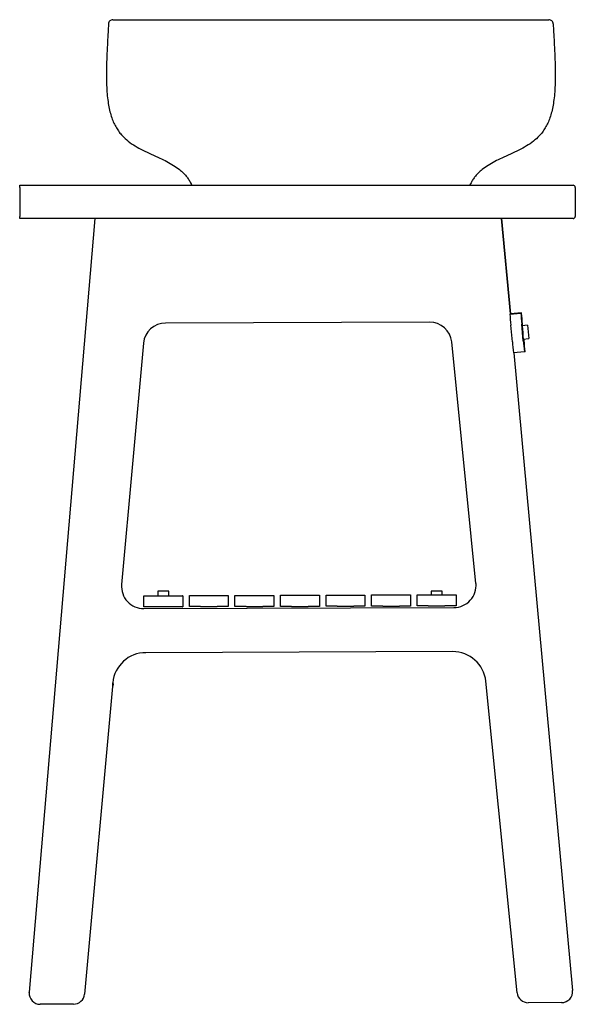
# Model space of a CAD drawing. Header units: millimetres. Extents: x 4075.909 to 4076.409, y 2580.411 to 2581.297.
import ezdxf

# ---------------------------------------------------------------- set-up
doc = ezdxf.new("R2010")
doc.units = ezdxf.units.MM
doc.layers.add('SANINDUSA', color=3, linetype='Continuous')

msp = doc.modelspace()

# ---------------------------------------------------------------- linework, layer by layer
at = {"layer": 'SANINDUSA'}
for p, q in [((4075.90913, 2581.14828), (4076.36913, 2581.14828)), ((4075.90913, 2581.14628), (4075.90913, 2581.14828)), ((4075.90913, 2581.14628), (4075.90913, 2581.12028)), ((4076.36913, 2581.14828), (4076.40713, 2581.14828)), ((4076.40913, 2581.14628), (4076.40913, 2581.12028)), ((4075.90913, 2581.11828), (4075.90913, 2581.12028)), ((4076.36913, 2581.11828), (4075.90913, 2581.11828)), ((4075.97686, 2581.11828), (4075.91761, 2580.42209)), ((4076.34276, 2581.11828), (4076.35066, 2581.03241)), ((4076.35069, 2581.03241), (4076.34279, 2581.11828)), ((4076.40713, 2581.11828), (4076.36913, 2581.11828)), ((4076.3502, 2581.03236), (4076.36005, 2581.03327)), ((4076.35066, 2581.03241), (4076.3502, 2581.03236)), ((4076.3502, 2581.03236), (4076.3502, 2581.03236)), ((4076.35088, 2581.03243), (4076.35066, 2581.03241)), ((4076.36064, 2581.03333), (4076.35088, 2581.03243)), ((4076.36005, 2581.03327), (4076.36064, 2581.03333)), ((4076.27795, 2581.02507), (4076.04036, 2581.02428)), ((4076.35249, 2581.00747), (4076.35111, 2581.02241)), ((4076.36235, 2581.00838), (4076.36097, 2581.02332)), ((4076.3662, 2581.02229), (4076.36122, 2581.02183)), ((4076.36181, 2581.02189), (4076.36167, 2581.02338)), ((4076.36179, 2581.02189), (4076.36179, 2581.02189)), ((4076.3662, 2581.02229), (4076.3673, 2581.01034)), ((4076.02051, 2581.00628), (4076.00083, 2580.78887)), ((4076.31976, 2580.78999), (4076.29792, 2581.00727)), ((4076.36233, 2581.00988), (4076.3673, 2581.01034)), ((4076.36305, 2581.00845), (4076.36291, 2581.00994)), ((4076.36327, 2580.99842), (4076.35342, 2580.99751)), ((4076.35387, 2580.99755), (4076.40669, 2580.42348)), ((4076.36386, 2580.99848), (4076.36327, 2580.99842)), ((4076.03332, 2580.78289), (4076.03332, 2580.77889)), ((4076.04332, 2580.78289), (4076.03332, 2580.78289)), ((4076.04332, 2580.77889), (4076.04332, 2580.78289)), ((4076.27932, 2580.78289), (4076.27932, 2580.77971)), ((4076.28932, 2580.78289), (4076.27932, 2580.78289)), ((4076.28932, 2580.77971), (4076.28932, 2580.78289)), ((4076.02082, 2580.76899), (4076.02082, 2580.77879)), ((4076.02092, 2580.77889), (4076.03082, 2580.77889)), ((4076.03082, 2580.77889), (4076.04582, 2580.77889)), ((4076.04582, 2580.77889), (4076.05572, 2580.77889)), ((4076.05582, 2580.77879), (4076.05582, 2580.76899)), ((4076.06182, 2580.76903), (4076.06182, 2580.77903)), ((4076.06182, 2580.77903), (4076.07182, 2580.77903)), ((4076.07182, 2580.77903), (4076.08682, 2580.77903)), ((4076.08682, 2580.77903), (4076.09682, 2580.77903)), ((4076.09682, 2580.77903), (4076.09682, 2580.76903)), ((4076.10282, 2580.76917), (4076.10282, 2580.77917)), ((4076.10282, 2580.77917), (4076.11282, 2580.77917)), ((4076.11282, 2580.77917), (4076.12782, 2580.77917)), ((4076.12782, 2580.77917), (4076.13782, 2580.77917)), ((4076.13782, 2580.77917), (4076.13782, 2580.76917)), ((4076.14382, 2580.7693), (4076.14382, 2580.7793)), ((4076.14382, 2580.7793), (4076.15382, 2580.7793)), ((4076.15382, 2580.7793), (4076.16882, 2580.7793)), ((4076.16882, 2580.7793), (4076.17882, 2580.7793)), ((4076.17882, 2580.7793), (4076.17882, 2580.7693)), ((4076.18482, 2580.76944), (4076.18482, 2580.77944)), ((4076.18482, 2580.77944), (4076.19482, 2580.77944)), ((4076.19482, 2580.77944), (4076.20982, 2580.77944)), ((4076.20982, 2580.77944), (4076.21982, 2580.77944)), ((4076.21982, 2580.77944), (4076.21982, 2580.76944)), ((4076.22582, 2580.76958), (4076.22582, 2580.77958)), ((4076.22582, 2580.77958), (4076.23582, 2580.77958)), ((4076.23582, 2580.77958), (4076.25082, 2580.77958)), ((4076.25082, 2580.77958), (4076.26082, 2580.77958)), ((4076.26082, 2580.77958), (4076.26082, 2580.76958)), ((4076.26682, 2580.76971), (4076.26682, 2580.77971)), ((4076.26682, 2580.77971), (4076.27682, 2580.77971)), ((4076.27682, 2580.77971), (4076.29182, 2580.77971)), ((4076.29182, 2580.77971), (4076.30182, 2580.77971)), ((4076.30182, 2580.77971), (4076.30182, 2580.76971)), ((4076.02082, 2580.76735), (4076.29993, 2580.76828)), ((4076.03082, 2580.76889), (4076.02092, 2580.76889)), ((4076.04582, 2580.76889), (4076.03082, 2580.76889)), ((4076.05572, 2580.76889), (4076.04582, 2580.76889)), ((4076.07182, 2580.76903), (4076.06182, 2580.76903)), ((4076.07182, 2580.76903), (4076.08682, 2580.76903)), ((4076.09682, 2580.76903), (4076.08682, 2580.76903)), ((4076.11282, 2580.76917), (4076.10282, 2580.76917)), ((4076.11282, 2580.76917), (4076.12782, 2580.76917)), ((4076.13782, 2580.76917), (4076.12782, 2580.76917)), ((4076.15382, 2580.7693), (4076.14382, 2580.7693)), ((4076.15382, 2580.7693), (4076.16882, 2580.7693)), ((4076.17882, 2580.7693), (4076.16882, 2580.7693)), ((4076.19482, 2580.76944), (4076.18482, 2580.76944)), ((4076.19482, 2580.76944), (4076.20982, 2580.76944)), ((4076.21982, 2580.76944), (4076.20982, 2580.76944)), ((4076.23582, 2580.76958), (4076.22582, 2580.76958)), ((4076.23582, 2580.76958), (4076.25082, 2580.76958)), ((4076.26082, 2580.76958), (4076.25082, 2580.76958)), ((4076.27682, 2580.76971), (4076.26682, 2580.76971)), ((4076.27682, 2580.76971), (4076.29182, 2580.76971)), ((4076.30182, 2580.76971), (4076.29182, 2580.76971)), ((4076.29865, 2580.72853), (4076.02265, 2580.72761)), ((4076.35678, 2580.42151), (4076.3286, 2580.70182)), ((4075.99287, 2580.70061), (4075.9675, 2580.42025)), ((4075.99287, 2580.69726), (4075.99287, 2580.70061)), ((4075.9932, 2580.6996), (4075.99287, 2580.69749)), ((4075.91761, 2580.42185), (4075.91761, 2580.42209)), ((4075.95758, 2580.41125), (4075.92761, 2580.41115)), ((4076.39676, 2580.41271), (4076.36676, 2580.41261))]:
    msp.add_line(p, q, dxfattribs=at)
for centre, radius, start, end in [((4076.40713, 2581.14628), 0.002, 0, 90), ((4076.40713, 2581.12028), 0.002, 270, 0), ((4079.9847, 2581.36056), 3.64929, 185.15986, 185.31686), ((4079.99436, 2581.36146), 3.64909, 185.15988, 185.31689), ((4076.36065, 2581.03323), 0.0001, 5.28255, 95.27443), ((4072.76549, 2580.69368), 3.61126, 5.23836, 5.39543), ((4076.04031, 2581.00439), 0.01989, 89.85776, 174.53571), ((4076.27812, 2581.00515), 0.01992, 6.093, 90.46231), ((4079.65893, 2581.32043), 3.3112, 185.17381, 185.38145), ((4079.98806, 2581.34079), 3.65081, 185.23841, 185.39535), ((4079.99458, 2581.34139), 3.64747, 185.23835, 185.39543), ((4072.76326, 2580.67344), 3.61534, 5.15993, 5.31683), ((4076.36385, 2580.99858), 0.0001, 275.28138, 5.27521), ((4076.3, 2580.78813), 0.01985, 269.79994, 5.3725), ((4076.02062, 2580.78721), 0.01986, 175.19919, 270.57931), ((4076.02092, 2580.77879), 0.0001, 90, 180), ((4076.05572, 2580.77879), 0.0001, 0, 90), ((4076.02092, 2580.76899), 0.0001, 180, 270), ((4076.05572, 2580.76899), 0.0001, 270, 0), ((4076.2989, 2580.69866), 0.02987, 6.07247, 90.48283), ((4076.02259, 2580.69775), 0.02985, 89.87859, 174.51488), ((4075.92751, 2580.42107), 0.00993, 175.50341, 270.57648), ((4075.9576, 2580.4212), 0.00995, 269.88775, 354.50591), ((4076.36668, 2580.42257), 0.00996, 186.0643, 270.49133), ((4076.39679, 2580.42264), 0.00993, 269.80415, 4.89047)]:
    msp.add_arc(centre, radius, start, end, dxfattribs=at)
for points, knots in [([(4075.99302, 2581.29728), (4075.99251, 2581.29722), (4075.99149, 2581.29711), (4075.99019, 2581.29623), (4075.98926, 2581.29497), (4075.9891, 2581.29396), (4075.98902, 2581.29345)], [0, 0, 0, 0, 0.249997, 0.499998, 0.749999, 1, 1, 1, 1]), ([(4075.99302, 2581.29728), (4075.9931, 2581.29728), (4075.99327, 2581.29728), (4075.99478, 2581.29728), (4075.99665, 2581.29728), (4075.99752, 2581.29728)], [0, 0, 0, 0, 0.348821, 0.697771, 1, 1, 1, 1]), ([(4075.99752, 2581.29728), (4075.99785, 2581.29728), (4075.99851, 2581.29728), (4076.00077, 2581.29728), (4076.00396, 2581.29728), (4076.00812, 2581.29728), (4076.01305, 2581.29728), (4076.01882, 2581.29728), (4076.02559, 2581.29728), (4076.03345, 2581.29728), (4076.04239, 2581.29728), (4076.05208, 2581.29728), (4076.06242, 2581.29728), (4076.07337, 2581.29728), (4076.08483, 2581.29728), (4076.09665, 2581.29728), (4076.10474, 2581.29728), (4076.10878, 2581.29728)], [0, 0, 0, 0, 0.0668983, 0.1339067, 0.2007648, 0.2632612, 0.3259824, 0.3887047, 0.4512025, 0.5197671, 0.5886274, 0.6574882, 0.7260538, 0.7943642, 0.8629552, 0.9316068, 1, 1, 1, 1]), ([(4076.10878, 2581.29728), (4076.11334, 2581.29728), (4076.12246, 2581.29728), (4076.13625, 2581.29728), (4076.15011, 2581.29728), (4076.16394, 2581.29728), (4076.1777, 2581.29728), (4076.19139, 2581.29728), (4076.2051, 2581.29728), (4076.21849, 2581.29728), (4076.23153, 2581.29728), (4076.24422, 2581.29728), (4076.25689, 2581.29728), (4076.26529, 2581.29728), (4076.26949, 2581.29728)], [0, 0, 0, 0, 0.085997, 0.171993, 0.25834, 0.344687, 0.429268, 0.51385, 0.598774, 0.683697, 0.762637, 0.841576, 0.920788, 1, 1, 1, 1]), ([(4076.26949, 2581.29728), (4076.27291, 2581.29728), (4076.27974, 2581.29728), (4076.28975, 2581.29728), (4076.2995, 2581.29728), (4076.30921, 2581.29728), (4076.31878, 2581.29728), (4076.32812, 2581.29728), (4076.33687, 2581.29728), (4076.34498, 2581.29728), (4076.35238, 2581.29728), (4076.35903, 2581.29728), (4076.36486, 2581.29728), (4076.36982, 2581.29728), (4076.37386, 2581.29728), (4076.37694, 2581.29728), (4076.37916, 2581.29728), (4076.37982, 2581.29728), (4076.38015, 2581.29728)], [0, 0, 0, 0, 0.058036, 0.116243, 0.17445, 0.232484, 0.295961, 0.359665, 0.42337, 0.486848, 0.550884, 0.615153, 0.679422, 0.74346, 0.807476, 0.871724, 0.935977, 1, 1, 1, 1]), ([(4076.38015, 2581.29728), (4076.38118, 2581.29728), (4076.38326, 2581.29728), (4076.38488, 2581.29728), (4076.38512, 2581.29728), (4076.38524, 2581.29728)], [0, 0, 0, 0, 0.348825, 0.697802, 1, 1, 1, 1]), ([(4076.38924, 2581.29345), (4076.38916, 2581.29396), (4076.389, 2581.29497), (4076.38807, 2581.29623), (4076.38677, 2581.29711), (4076.38575, 2581.29722), (4076.38524, 2581.29728)], [0, 0, 0, 0, 0.25, 0.500001, 0.75, 1, 1, 1, 1]), ([(4075.98902, 2581.29345), (4075.98894, 2581.29186), (4075.98877, 2581.28834), (4075.98845, 2581.28261), (4075.98809, 2581.27607), (4075.98773, 2581.26899), (4075.98739, 2581.26086), (4075.98715, 2581.25203), (4075.98714, 2581.24289), (4075.98745, 2581.23457), (4075.98809, 2581.22713), (4075.98902, 2581.22051), (4075.99028, 2581.21454), (4075.99185, 2581.20917), (4075.99376, 2581.20435), (4075.99599, 2581.20003), (4075.99857, 2581.19616), (4076.00206, 2581.19199), (4076.00681, 2581.18769), (4076.01309, 2581.18349), (4076.0201, 2581.17979), (4076.02758, 2581.17629), (4076.03483, 2581.17299), (4076.04154, 2581.16968), (4076.04753, 2581.16631), (4076.05259, 2581.16282), (4076.05666, 2581.15926), (4076.05956, 2581.15598), (4076.06179, 2581.15272), (4076.0628, 2581.15058), (4076.0633, 2581.1495)], [0, 0, 0, 0, 0.026376, 0.058636, 0.095344, 0.135065, 0.176369, 0.230484, 0.281698, 0.328199, 0.368724, 0.405572, 0.439157, 0.46993, 0.498392, 0.525098, 0.550612, 0.575492, 0.615248, 0.656573, 0.700593, 0.746717, 0.793784, 0.832815, 0.870981, 0.907847, 0.934595, 0.960739, 0.980293, 1, 1, 1, 1]), ([(4076.38924, 2581.29345), (4076.38931, 2581.29186), (4076.38948, 2581.28833), (4076.38981, 2581.28259), (4076.39017, 2581.27605), (4076.39053, 2581.26896), (4076.39086, 2581.26082), (4076.39111, 2581.252), (4076.39112, 2581.24285), (4076.3908, 2581.23453), (4076.39016, 2581.2271), (4076.38923, 2581.22049), (4076.38797, 2581.21452), (4076.3864, 2581.20915), (4076.38449, 2581.20434), (4076.38225, 2581.20002), (4076.37968, 2581.19614), (4076.37619, 2581.19197), (4076.37143, 2581.18768), (4076.36516, 2581.18348), (4076.35815, 2581.17978), (4076.35066, 2581.17629), (4076.34342, 2581.17298), (4076.33671, 2581.16968), (4076.33072, 2581.16631), (4076.32567, 2581.16282), (4076.32159, 2581.15926), (4076.31869, 2581.15598), (4076.31646, 2581.15272), (4076.31546, 2581.15058), (4076.31495, 2581.1495)], [0, 0, 0, 0, 0.0264104, 0.0587138, 0.0954679, 0.1352308, 0.1765667, 0.2307023, 0.281909, 0.3283945, 0.3689003, 0.4057306, 0.4392995, 0.4700584, 0.4985081, 0.5252042, 0.5507107, 0.5755853, 0.6153361, 0.6566586, 0.7006732, 0.7467894, 0.7938461, 0.8328665, 0.8710209, 0.9078764, 0.9346167, 0.9607535, 0.9803006, 1, 1, 1, 1]), ([(4076.0633, 2581.1495), (4076.06339, 2581.14933), (4076.06358, 2581.14898), (4076.06403, 2581.14859), (4076.06456, 2581.14833), (4076.06495, 2581.14829), (4076.06515, 2581.14828)], [0, 0, 0, 0, 0.249998, 0.5, 0.750004, 1, 1, 1, 1]), ([(4076.31311, 2581.14828), (4076.31331, 2581.14829), (4076.3137, 2581.14833), (4076.31423, 2581.14859), (4076.31468, 2581.14898), (4076.31486, 2581.14933), (4076.31495, 2581.1495)], [0, 0, 0, 0, 0.250002, 0.5, 0.75, 1, 1, 1, 1])]:
    msp.add_open_spline(points, degree=3, knots=knots, dxfattribs=at)

doc.saveas('drawing.dxf')
